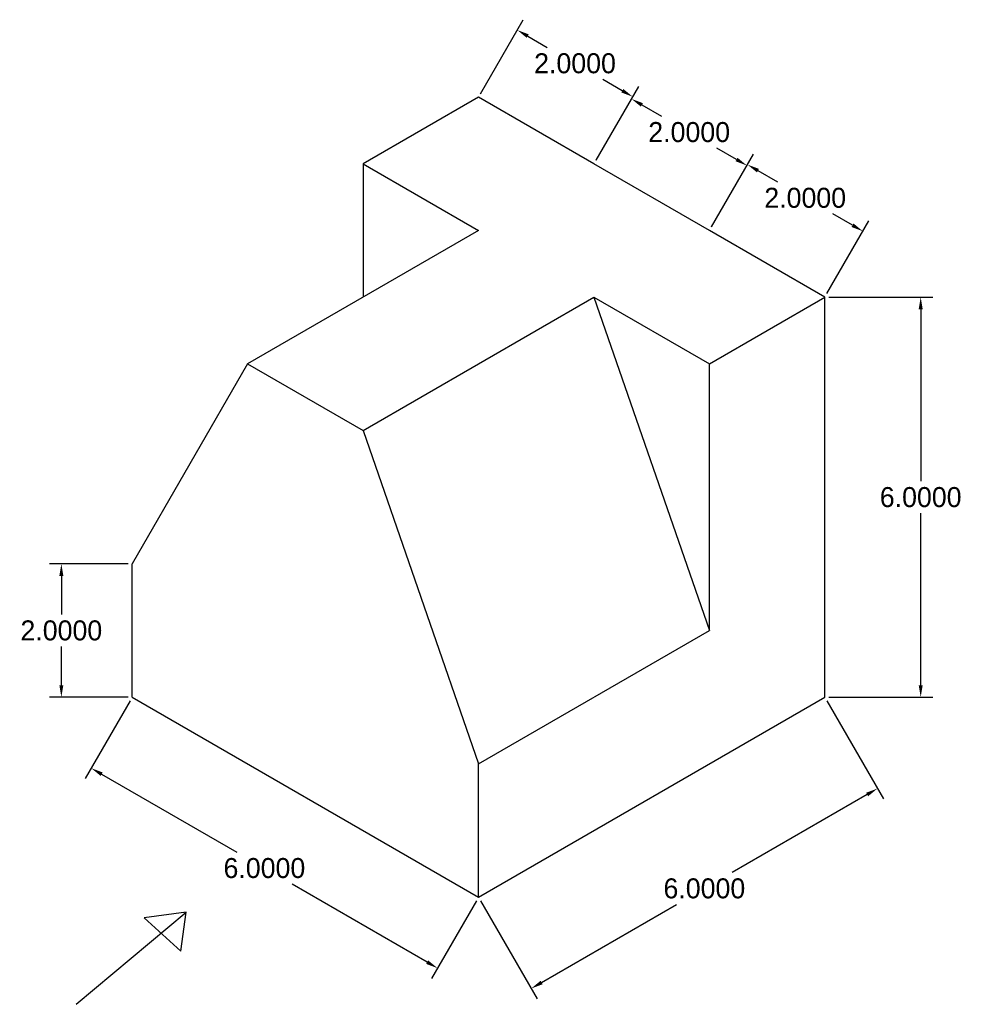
# Model space of a CAD drawing. Header units: inches. Extents: x 42.3 to 121.3, y 19.5 to 35.6.
# Tile 1 of 2: x 42.3 to 56.4, y 20.9 to 35.6. Entities that reach past the tile are written whole.
import ezdxf

# ---------------------------------------------------------------- set-up
doc = ezdxf.new("R2010")
doc.units = ezdxf.units.IN
doc.header["$MEASUREMENT"] = 0
doc.dimstyles.get("Standard").update_dxf_attribs({"dimtxt": 0.18, "dimasz": 0.18, "dimexe": 0.18, "dimexo": 0.0625, "dimgap": 0.09, "dimtad": 0, "dimtih": 1, "dimtoh": 1, "dimdec": 4, "dimzin": 0, "dimdsep": 46, "dimtxsty": 'Standard', "dimcen": 0.09, "dimadec": 0, "dimazin": 0, "dimtfac": 1, "dimtdec": 4, "dimtofl": 0, "dimtmove": 0, "dimatfit": 3, "dimfxl": 0, "dimtolj": 1, "dimtzin": 0, "dimarcsym": 0})

# ---------------------------------------------------------------- blocks, each defined once
blk = doc.blocks.new('*D1')
at = {"color": 0, "lineweight": -2}
for p, q in [((43.924, 27.46), (42.743, 27.46)), ((42.923, 27.28), (42.923, 26.7)), ((42.923, 25.64), (42.923, 26.22)), ((43.924, 25.46), (42.743, 25.46))]:
    blk.add_line(p, q, dxfattribs=at)
at = {"color": 0}
for points in [[(42.893, 27.28), (42.953, 27.28), (42.923, 27.46)], [(42.893, 25.64), (42.953, 25.64), (42.923, 25.46)]]:
    blk.add_solid(points, dxfattribs=at)
at = {"layer": 'Defpoints', "color": 0}
for p in [(43.987, 27.46), (42.923, 25.46), (43.987, 25.46)]:
    blk.add_point(p, dxfattribs=at)
at = {"color": 0, "insert": (42.923, 26.46), "char_height": 0.3, "attachment_point": 5}
blk.add_mtext('\\A1;2.0000', dxfattribs=at)
blk = doc.blocks.new('*D2')
at = {"color": 0, "lineweight": -2}
for p, q in [((43.956, 25.406), (43.282, 24.239)), ((43.528, 24.305), (45.554, 23.135)), ((48.412, 21.485), (46.386, 22.655)), ((49.152, 22.406), (48.478, 21.239))]:
    blk.add_line(p, q, dxfattribs=at)
at = {"color": 0}
for points in [[(43.543, 24.331), (43.513, 24.279), (43.372, 24.395)], [(48.427, 21.511), (48.397, 21.459), (48.568, 21.395)]]:
    blk.add_solid(points, dxfattribs=at)
at = {"layer": 'Defpoints', "color": 0}
for p in [(43.987, 25.46), (49.183, 22.46), (48.568, 21.395)]:
    blk.add_point(p, dxfattribs=at)
at = {"color": 0, "insert": (45.97, 22.895), "char_height": 0.3, "attachment_point": 5}
blk.add_mtext('\\A1;6.0000', dxfattribs=at)
blk = doc.blocks.new('*D3')
at = {"color": 0, "lineweight": -2}
for p, q in [((54.41, 25.406), (55.26, 23.934)), ((55.014, 24), (52.988, 22.83)), ((49.214, 22.406), (50.064, 20.934)), ((50.13, 21.18), (52.156, 22.35))]:
    blk.add_line(p, q, dxfattribs=at)
at = {"color": 0}
for points in [[(54.999, 24.026), (55.029, 23.974), (55.17, 24.09)], [(50.115, 21.206), (50.145, 21.154), (49.974, 21.09)]]:
    blk.add_solid(points, dxfattribs=at)
at = {"layer": 'Defpoints', "color": 0}
for p in [(54.379, 25.46), (55.17, 24.09), (49.183, 22.46)]:
    blk.add_point(p, dxfattribs=at)
at = {"color": 0, "insert": (52.572, 22.59), "char_height": 0.3, "attachment_point": 5}
blk.add_mtext('\\A1;6.0000', dxfattribs=at)
blk = doc.blocks.new('*D4')
at = {"color": 0, "lineweight": -2}
for p, q in [((54.442, 31.46), (55.998, 31.46)), ((55.818, 31.28), (55.818, 28.7)), ((55.818, 25.64), (55.818, 28.22)), ((54.442, 25.46), (55.998, 25.46))]:
    blk.add_line(p, q, dxfattribs=at)
at = {"color": 0}
for points in [[(55.788, 31.28), (55.848, 31.28), (55.818, 31.46)], [(55.788, 25.64), (55.848, 25.64), (55.818, 25.46)]]:
    blk.add_solid(points, dxfattribs=at)
at = {"layer": 'Defpoints', "color": 0}
for p in [(54.379, 31.46), (54.379, 25.46), (55.818, 25.46)]:
    blk.add_point(p, dxfattribs=at)
at = {"color": 0, "insert": (55.818, 28.46), "char_height": 0.3, "attachment_point": 5}
blk.add_mtext('\\A1;6.0000', dxfattribs=at)
blk = doc.blocks.new('*D5')
at = {"color": 0, "lineweight": -2}
for p, q in [((52.678, 32.514), (53.309, 33.606)), ((53.375, 33.36), (53.669, 33.19)), ((54.795, 32.54), (54.5, 32.71)), ((54.41, 31.514), (55.041, 32.606))]:
    blk.add_line(p, q, dxfattribs=at)
at = {"color": 0}
for points in [[(53.39, 33.386), (53.36, 33.334), (53.219, 33.45)], [(54.81, 32.566), (54.78, 32.514), (54.951, 32.45)]]:
    blk.add_solid(points, dxfattribs=at)
at = {"layer": 'Defpoints', "color": 0}
for p in [(53.219, 33.45), (52.647, 32.46), (54.379, 31.46)]:
    blk.add_point(p, dxfattribs=at)
at = {"color": 0, "insert": (54.085, 32.95), "char_height": 0.3, "attachment_point": 5}
blk.add_mtext('\\A1;2.0000', dxfattribs=at)
blk = doc.blocks.new('*D6')
at = {"color": 0, "lineweight": -2}
for p, q in [((50.946, 33.514), (51.568, 34.592)), ((51.634, 34.346), (51.929, 34.176)), ((53.055, 33.526), (52.76, 33.696)), ((52.678, 32.514), (53.3, 33.592))]:
    blk.add_line(p, q, dxfattribs=at)
at = {"color": 0}
for points in [[(51.649, 34.372), (51.619, 34.32), (51.478, 34.436)], [(53.07, 33.552), (53.04, 33.5), (53.21, 33.436)]]:
    blk.add_solid(points, dxfattribs=at)
at = {"layer": 'Defpoints', "color": 0}
for p in [(51.478, 34.436), (50.915, 33.46), (52.647, 32.46)]:
    blk.add_point(p, dxfattribs=at)
at = {"color": 0, "insert": (52.344, 33.936), "char_height": 0.3, "attachment_point": 5}
blk.add_mtext('\\A1;2.0000', dxfattribs=at)
blk = doc.blocks.new('*D7')
at = {"color": 0, "lineweight": -2}
for p, q in [((49.214, 34.514), (49.855, 35.624)), ((49.921, 35.378), (50.215, 35.208)), ((51.341, 34.558), (51.047, 34.728)), ((50.946, 33.514), (51.587, 34.624))]:
    blk.add_line(p, q, dxfattribs=at)
at = {"color": 0}
for points in [[(49.936, 35.404), (49.906, 35.352), (49.765, 35.468)], [(51.356, 34.584), (51.326, 34.532), (51.497, 34.468)]]:
    blk.add_solid(points, dxfattribs=at)
at = {"layer": 'Defpoints', "color": 0}
for p in [(49.765, 35.468), (49.183, 34.46), (50.915, 33.46)]:
    blk.add_point(p, dxfattribs=at)
at = {"color": 0, "insert": (50.631, 34.968), "char_height": 0.3, "attachment_point": 5}
blk.add_mtext('\\A1;2.0000', dxfattribs=at)

msp = doc.modelspace()

# ---------------------------------------------------------------- linework, layer by layer
for p, q in [((49.18296, 34.45976), (47.45091, 33.45976)), ((50.91501, 33.45976), (49.18296, 34.45976)), ((47.45091, 33.45976), (49.18296, 32.45976)), ((47.45091, 33.45976), (47.45091, 31.45976)), ((52.64706, 32.45976), (50.91501, 33.45976)), ((49.18296, 32.45976), (45.71885, 30.45976)), ((54.37911, 31.45976), (52.64706, 32.45976)), ((47.45091, 29.45976), (50.91501, 31.45976)), ((50.91501, 31.45976), (52.64706, 30.45976)), ((50.91501, 31.45976), (52.64706, 26.45976)), ((52.64706, 30.45976), (54.37911, 31.45976)), ((54.37911, 25.45976), (54.37911, 31.45976)), ((45.71885, 30.45976), (43.9868, 27.45976)), ((45.71885, 30.45976), (47.45091, 29.45976)), ((52.64706, 26.45976), (52.64706, 30.45976)), ((47.45091, 29.45976), (49.18296, 24.45976)), ((43.9868, 25.45976), (43.9868, 27.45976)), ((49.18296, 24.45976), (52.64706, 26.45976)), ((43.9868, 25.45976), (49.18296, 22.45976)), ((49.18296, 22.45976), (54.37911, 25.45976)), ((49.18296, 22.45976), (49.18296, 24.45976)), ((43.1474, 20.8526), (44.79811, 22.23483)), ((44.79811, 22.23483), (44.1645, 22.15156)), ((44.71474, 21.65196), (44.79811, 22.23483)), ((44.1645, 22.15156), (44.71474, 21.65196))]:
    msp.add_line(p, q)

# ---------------------------------------------------------------- dimensions: what is measured, and where the dimension line sits
for p1, p2, distance, picture, middle in [((50.91501, 33.45976), (49.18296, 34.45976), -1.16415, '*D7', (50.63106, 34.96794)), ((52.64706, 32.45976), (50.91501, 33.45976), -1.12686, '*D6', (52.34446, 33.93565)), ((54.37911, 31.45976), (52.64706, 32.45976), -1.14336, '*D5', (54.08476, 32.94994)), ((54.37911, 31.45976), (54.37911, 25.45976), 1.43873, '*D4', (55.81783, 28.45976)), ((43.9868, 27.45976), (43.9868, 25.45976), -1.06409, '*D1', (42.92272, 26.45976)), ((43.9868, 25.45976), (49.18296, 22.45976), -1.22985, '*D2', (45.96995, 22.89468)), ((49.18296, 22.45976), (54.37911, 25.45976), -1.5819, '*D3', (52.57198, 22.5898))]:
    dim = msp.add_aligned_dim(p1=p1, p2=p2, distance=distance, dimstyle='Standard', override={"dimtxt": 0.3})
    dim.commit()
    dim.dimension.update_dxf_attribs({"geometry": picture, "text_midpoint": middle})

doc.saveas('drawing.dxf')
